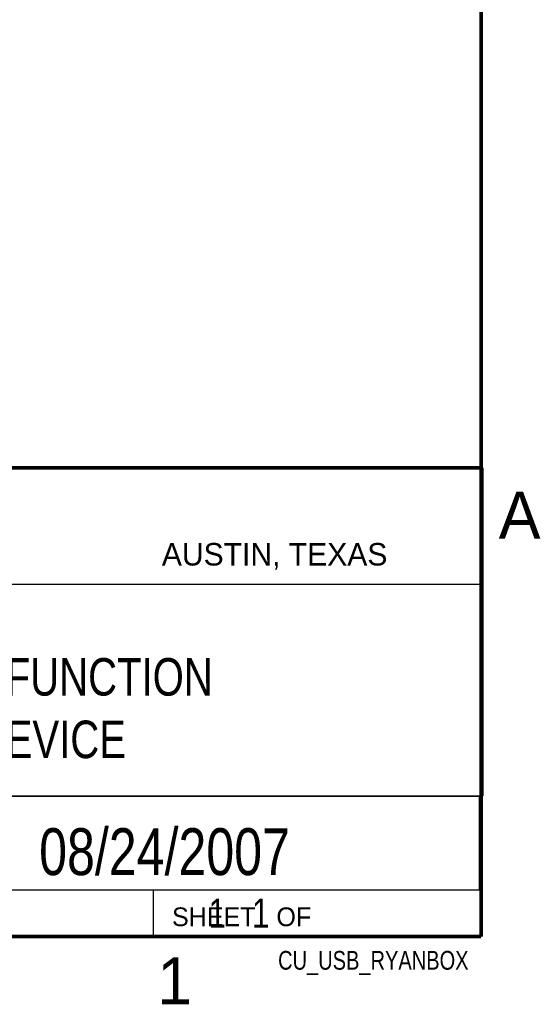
# Model space of a CAD drawing. Header units: inches. Extents: x 0 to 34, y 0 to 22.
# Tile 13 of 15: x 31 to 33.8, y 0.1 to 5.4. Entities that reach past the tile are written whole.
import ezdxf
from ezdxf.enums import TextEntityAlignment as Align

# ---------------------------------------------------------------- set-up
doc = ezdxf.new("R2010")
doc.units = ezdxf.units.IN
doc.header["$LTSCALE"] = 1.87
doc.header["$MEASUREMENT"] = 0
doc.layers.get('0').update_dxf_attribs({"linetype": 'CONTINUOUS'})
doc.styles.get("Standard").update_dxf_attribs({"font": 'txt', "width": 0.8})

msp = doc.modelspace()

# ---------------------------------------------------------------- linework, layer by layer
at = {"color": 2, "linetype": 'CONTINUOUS'}
for p, q in [((28.3793, 3.0003), (33.5093, 3.0003)), ((33.5093, 3.0003), (33.5093, 1.2503)), ((28.7231, 2.38), (33.5, 2.38)), ((28.3793, 1.2503), (33.5093, 1.2503)), ((30.13, 1.2499), (33.49, 1.2499)), ((33.49, 1.2499), (33.49, 0.7499)), ((28.38, 0.75), (33.5, 0.75)), ((30.13, 0.7499), (33.49, 0.7499)), ((31.75, 0.75), (33.5, 0.75)), ((31.75, 0.75), (31.75, 0.5)), ((33.5, 0.75), (33.5, 0.5)), ((31.75, 0.5), (33.5, 0.5)), ((32.4953, 0.5017), (33.4953, 0.5017)), ((32.4953, 0.5017), (32.4953, 0.5012)), ((32.4953, 0.5012), (33.4953, 0.5012)), ((33.4953, 0.5017), (33.4953, 0.5012))]:
    msp.add_line(p, q, dxfattribs=at)
at = {"color": 7, "linetype": 'CONTINUOUS', "const_width": 0.02}
for points in [[(33.5, 0.5), (33.5, 21.5)], [(25.58, 3), (33.5, 3)], [(0.5, 0.5), (33.5, 0.5)]]:
    msp.add_lwpolyline(points, dxfattribs=at)

# ---------------------------------------------------------------- texts
at = {"color": 2, "linetype": 'CONTINUOUS'}
for s, height, p in [('A', 0.25, (33.5939, 2.6228)), ('AUSTIN, TEXAS', 0.12, (31.7957, 2.479)), ('SHEET   OF', 0.1, (31.8499, 0.5557)), ('1', 0.25, (31.7706, 0.139))]:
    msp.add_text(s, height=height, dxfattribs=at).set_placement(p)
at = {"color": 7, "linetype": 'CONTINUOUS', "width": 0.8}
msp.add_text('08/24/2007', height=0.25, dxfattribs=at).set_placement((31.81, 0.828), align=Align.CENTER)
at = {"color": 2, "linetype": 'CONTINUOUS', "width": 0.8}
msp.add_text('CU_USB_RYANBOX', height=0.1, dxfattribs=at).set_placement((33.4328, 0.3236), align=Align.RIGHT)
at = {"color": 7, "linetype": 'CONTINUOUS'}
for s, insert, char_height, width, attachment_point in [('USB MULTIFUNCTION\\PDAQ DEVICE', (30.9443, 1.9853), 0.2, 2.72, 2), ('     1   1', (31.8125, 0.7031), 0.15625, 1.25, 1)]:
    msp.add_mtext(s, dxfattribs=dict(at, insert=insert, char_height=char_height, width=width, attachment_point=attachment_point))

doc.saveas('drawing.dxf')
